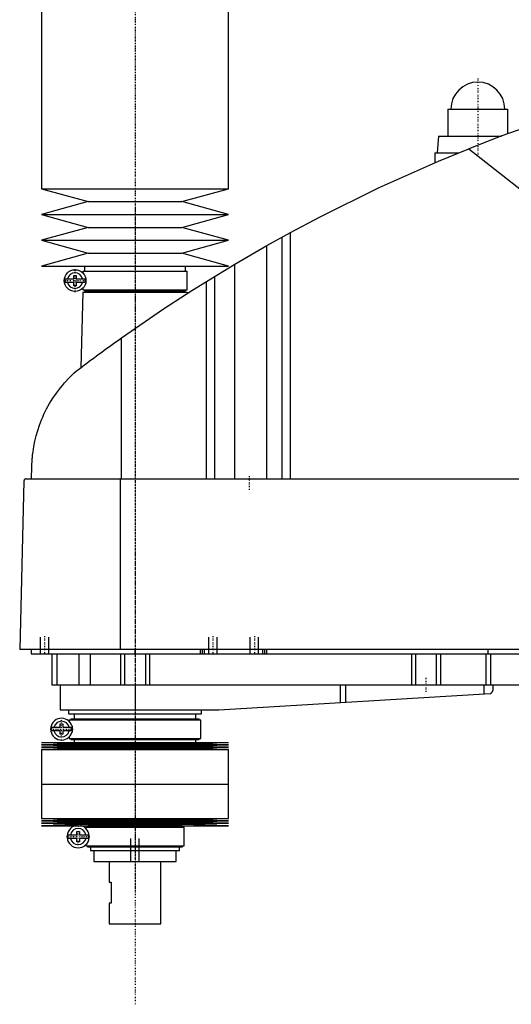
# Model space of a CAD drawing. Extents: x -1056 to 181, y -136 to 715.
# Tile 1 of 4: x -1056 to -819, y -136 to 338. Entities that reach past the tile are written whole.
import ezdxf

# ---------------------------------------------------------------- set-up
doc = ezdxf.new("R2010")
doc.units = 0
doc.linetypes.add('CENTER', pattern=[1.5, 0.45, -0.5, 0.05, -0.5])
for name, color, linetype in [('AM_0', 7, 'CONTINUOUS'), ('AM_10', 7, 'CONTINUOUS'), ('AM_7', 7, 'CENTER')]:
    doc.layers.add(name, color=color, linetype=linetype)

msp = doc.modelspace()

# ---------------------------------------------------------------- linework, layer by layer
at = {"layer": 'AM_0', "color": 7, "linetype": 'CONTINUOUS'}
for p, q in [((-1045, 435.75), (-1045, 256.2)), ((-955, 256.2), (-955, 435.75)), ((-849.5, 294.5), (-849.5, 281.5)), ((-849.5, 294.5), (-820.5, 294.5)), ((-820.5, 282.67), (-820.5, 294.5)), ((-854, 281.5), (-854.5, 273.5)), ((-854, 281.5), (-823.65, 281.5)), ((-839.33, 275.44), (-695.22, 161.75)), ((-855.65, 273.5), (-855.65, 268.73)), ((-855.65, 273.5), (-844.16, 273.5)), ((-1045, 256.2), (-1022.5, 250)), ((-1045, 256.2), (-955, 256.2)), ((-977.5, 250), (-955, 256.2)), ((-1022.5, 250), (-1045, 243.8)), ((-1022.5, 250), (-977.5, 250)), ((-955, 243.8), (-977.5, 250)), ((-1045, 243.8), (-1022.5, 237.6)), ((-1045, 243.8), (-955, 243.8)), ((-977.5, 237.6), (-955, 243.8)), ((-1022.5, 237.6), (-1045, 231.4)), ((-1022.5, 237.6), (-977.5, 237.6)), ((-955, 231.4), (-977.5, 237.6)), ((-936.56, 228.89), (-925.22, 235.17)), ((-929.22, 116.6), (-929.22, 232.98)), ((-925.22, 116.6), (-925.22, 235.17)), ((-1045, 231.4), (-1022.5, 225.2)), ((-1045, 231.4), (-955, 231.4)), ((-977.5, 225.2), (-955, 231.4)), ((-951.96, 219.97), (-936.56, 228.89)), ((-936.56, 116.6), (-936.56, 228.89)), ((-1022.5, 225.2), (-1045, 219)), ((-1022.5, 225.2), (-977.5, 225.2)), ((-955, 219), (-977.5, 225.2)), ((-1045, 219), (-955, 219)), ((-1024.35, 219), (-1024.35, 216.5)), ((-975.65, 216.5), (-975.65, 219)), ((-965.65, 211.64), (-951.96, 219.97)), ((-951.96, 116.6), (-951.96, 219.97)), ((-1029.45, 212.9), (-1029.45, 214.5)), ((-1029.45, 214.5), (-1028.25, 214.5)), ((-1028.25, 214.5), (-1028.25, 212.9)), ((-1025.15, 216.5), (-1025.15, 215.72)), ((-1025.15, 216.5), (-974.85, 216.5)), ((-974.85, 207.5), (-974.85, 216.5)), ((-961.52, 116.6), (-961.52, 214.2)), ((-1033.63, 212.9), (-1029.45, 212.9)), ((-1029.45, 211.1), (-1033.63, 211.1)), ((-1029.45, 209.5), (-1029.45, 211.1)), ((-1028.25, 209.5), (-1029.45, 209.5)), ((-1028.25, 212.9), (-1024.07, 212.9)), ((-1028.25, 211.1), (-1028.25, 209.5)), ((-1024.07, 211.1), (-1028.25, 211.1)), ((-965.65, 116.6), (-965.65, 211.64)), ((-1025.17, 206.5), (-1026.04, 170.15)), ((-1025.17, 206.5), (-974.83, 206.5)), ((-1025.15, 208.28), (-1025.15, 207.5)), ((-1025.15, 207.5), (-974.85, 207.5)), ((-1024.35, 207.5), (-1024.35, 207)), ((-1024.35, 207), (-975.65, 207)), ((-1024.17, 207), (-1024.17, 206.5)), ((-975.83, 206.5), (-975.83, 207)), ((-975.65, 207), (-975.65, 207.5)), ((-974.81, 205.86), (-974.83, 206.5)), ((-1006.53, 116.6), (-1006.53, 184.45)), ((-1049.77, 116.6), (-1049.63, 122.62)), ((-1053.45, 115.63), (-1055.5, 34.5)), ((-1052.45, 116.6), (-482.05, 116.6)), ((-1007.01, 34.5), (-1007.01, 116.6)), ((-478.96, 34.5), (-1055.5, 34.5)), ((-1050, 34.5), (-1050, 32.5)), ((-1000, 32.5), (-1000, 34.5)), ((-968.5, 32.5), (-968.5, 34.5)), ((-967.5, 32.5), (-967.5, 34.5)), ((-966.5, 32.5), (-966.5, 34.5)), ((-938.5, 32.5), (-938.5, 34.5)), ((-937.5, 32.5), (-937.5, 34.5)), ((-936.5, 32.5), (-936.5, 34.5)), ((-830, 32.5), (-830, 34.5)), ((-1050, 32.5), (-510, 32.5)), ((-1040, 32.5), (-1040, 17.5)), ((-1037.69, 32.5), (-1037.69, 17.5)), ((-1027.09, 32.5), (-1027.09, 17.5)), ((-1021.56, 32.5), (-1021.56, 17.5)), ((-1007, 32.5), (-1007, 17.5)), ((-1005, 32.5), (-1005, 17.5)), ((-995, 32.5), (-995, 17.5)), ((-993, 32.5), (-993, 17.5)), ((-867, 32.5), (-867, 17.5)), ((-865, 32.5), (-865, 17.5)), ((-855, 32.5), (-855, 17.5)), ((-853, 32.5), (-853, 17.5)), ((-831.18, 32.5), (-831.18, 17.5)), ((-828.85, 32.5), (-828.85, 17.5)), ((-1040, 17.5), (-732, 17.5)), ((-1036, 17.5), (-1036, 5.5)), ((-1000, 17.5), (-1000, 5.5)), ((-901.33, 17.5), (-901.33, 8.99)), ((-898.68, 17.5), (-898.68, 9.14)), ((-832.14, 17.5), (-832.14, 13.1)), ((-827.8, 17.5), (-827.8, 14.74)), ((-959.7, 5.52), (-829.14, 13.27)), ((-1036, 5.5), (-960.3, 5.5)), ((-1032, 5.5), (-1032, 3.5)), ((-968, 3.5), (-968, 5.5)), ((-1032, 3.5), (-968, 3.5)), ((-1031.65, 0.7), (-1031.65, -0.08)), ((-1031.65, 0.7), (-968.35, 0.7)), ((-1030.85, 1.2), (-1030.85, 0.7)), ((-1030.85, 1.2), (-969.15, 1.2)), ((-1029.35, 3.5), (-1029.35, 1.2)), ((-970.65, 1.2), (-970.65, 3.5)), ((-969.15, 0.7), (-969.15, 1.2)), ((-968.35, -8.3), (-968.35, 0.7)), ((-1040.13, -2.9), (-1035.95, -2.9)), ((-1035.95, -4.7), (-1040.13, -4.7)), ((-1035.95, -2.9), (-1035.95, -1.3)), ((-1035.95, -1.3), (-1034.75, -1.3)), ((-1035.95, -6.3), (-1035.95, -4.7)), ((-1034.75, -1.3), (-1034.75, -2.9)), ((-1034.75, -2.9), (-1030.57, -2.9)), ((-1034.75, -4.7), (-1034.75, -6.3)), ((-1030.57, -4.7), (-1034.75, -4.7)), ((-1034.75, -6.3), (-1035.95, -6.3)), ((-1031.65, -7.52), (-1031.65, -8.3)), ((-1031.65, -8.3), (-968.35, -8.3)), ((-1030.85, -8.3), (-1030.85, -8.8)), ((-1030.85, -8.8), (-969.15, -8.8)), ((-1029.35, -8.8), (-1029.35, -10.25)), ((-970.65, -10.25), (-970.65, -8.8)), ((-969.15, -8.8), (-969.15, -8.3)), ((-1045, -10.25), (-1022.5, -10.82)), ((-1045, -10.25), (-955, -10.25)), ((-1022.5, -10.82), (-1045, -11.39)), ((-1045, -11.39), (-1022.5, -11.96)), ((-1045, -11.39), (-955, -11.39)), ((-1022.5, -11.96), (-1045, -12.53)), ((-1045, -12.53), (-1022.5, -13.1)), ((-1045, -12.53), (-955, -12.53)), ((-1022.5, -13.1), (-1045, -13.67)), ((-1045, -13.67), (-1045, -30.25)), ((-1045, -13.67), (-955, -13.67)), ((-1022.5, -10.82), (-977.5, -10.82)), ((-1022.5, -11.96), (-977.5, -11.96)), ((-1022.5, -13.1), (-977.5, -13.1)), ((-977.5, -10.82), (-955, -10.25)), ((-955, -11.39), (-977.5, -10.82)), ((-977.5, -11.96), (-955, -11.39)), ((-955, -12.53), (-977.5, -11.96)), ((-977.5, -13.1), (-955, -12.53)), ((-955, -13.67), (-977.5, -13.1)), ((-955, -30.25), (-955, -13.67)), ((-1045, -30.25), (-955, -30.25)), ((-1045, -30.25), (-1045, -46.83)), ((-1045, -30.25), (-955, -30.25)), ((-955, -46.83), (-955, -30.25)), ((-1045, -46.83), (-1022.5, -47.4)), ((-1045, -46.83), (-955, -46.83)), ((-977.5, -47.4), (-955, -46.83)), ((-1022.5, -47.4), (-1045, -47.97)), ((-1045, -47.97), (-1022.5, -48.54)), ((-1045, -47.97), (-955, -47.97)), ((-1022.5, -48.54), (-1045, -49.11)), ((-1045, -49.11), (-1022.5, -49.68)), ((-1045, -49.11), (-955, -49.11)), ((-1022.5, -49.68), (-1045, -50.25)), ((-1045, -50.25), (-955, -50.25)), ((-1023.65, -51), (-1023.65, -51.6)), ((-1023.65, -51), (-976.35, -51)), ((-1022.85, -50.5), (-1022.85, -51)), ((-1022.85, -50.5), (-977.15, -50.5)), ((-1022.5, -47.4), (-977.5, -47.4)), ((-1022.5, -48.54), (-977.5, -48.54)), ((-1022.5, -49.68), (-977.5, -49.68)), ((-1021.35, -50.25), (-1021.35, -50.5)), ((-978.65, -50.5), (-978.65, -50.25)), ((-955, -47.97), (-977.5, -47.4)), ((-977.5, -48.54), (-955, -47.97)), ((-955, -49.11), (-977.5, -48.54)), ((-977.5, -49.68), (-955, -49.11)), ((-955, -50.25), (-977.5, -49.68)), ((-977.15, -51), (-977.15, -50.5)), ((-976.35, -60), (-976.35, -51)), ((-1032.26, -54.6), (-1027.95, -54.6)), ((-1027.95, -56.4), (-1032.26, -56.4)), ((-1027.95, -54.6), (-1027.95, -53)), ((-1027.95, -53), (-1026.75, -53)), ((-1027.95, -58), (-1027.95, -56.4)), ((-1026.75, -53), (-1026.75, -54.6)), ((-1026.75, -54.6), (-1022.44, -54.6)), ((-1026.75, -56.4), (-1026.75, -58)), ((-1022.44, -56.4), (-1026.75, -56.4)), ((-1026.75, -58), (-1027.95, -58)), ((-1023.65, -59.4), (-1023.65, -60)), ((-1023.65, -60), (-976.35, -60)), ((-1022.85, -60), (-1022.85, -60.5)), ((-1022.85, -60.5), (-977.15, -60.5)), ((-1021.35, -60.5), (-1021.35, -62.2)), ((-978.65, -62.2), (-978.65, -60.5)), ((-977.15, -60.5), (-977.15, -60)), ((-1021.35, -62.2), (-978.65, -62.2)), ((-1019.75, -62.2), (-1019.75, -67.5)), ((-980.25, -67.5), (-980.25, -62.2)), ((-1019.75, -67.5), (-980.25, -67.5)), ((-1012.5, -67.5), (-1012.5, -77.5)), ((-987.5, -97.5), (-987.5, -67.5)), ((-1012.5, -77.5), (-1011.5, -77.5)), ((-1011.5, -77.5), (-1011.5, -87.5)), ((-1012.5, -87.5), (-1012.5, -97.5)), ((-1011.5, -87.5), (-1012.5, -87.5)), ((-1012.5, -97.5), (-987.5, -97.5))]:
    msp.add_line(p, q, dxfattribs=at)
for points in [[(-742.03, 307.16, 0), (-758.52, 302.74, 0), (-791.19, 292.86, 0), (-823.4, 281.59, 0), (-839.33, 275.44, 0)], [(-925.22, 235.17, 0), (-911.24, 242.59, 0), (-882.87, 256.58, 0), (-853.96, 269.45, 0), (-839.33, 275.44, 0)], [(-1006.53, 184.45, 0), (-999.84, 189.16, 0), (-986.3, 198.36, 0), (-972.58, 207.29, 0), (-965.65, 211.64, 0)], [(-1028.19, 168.52, 0), (-1027.65, 168.93, 0), (-1026.56, 169.75, 0), (-1025.45, 170.59, 0), (-1024.89, 171.01, 0), (-1024.33, 171.44, 0), (-1023.19, 172.3, 0), (-1022.03, 173.16, 0), (-1020.86, 174.04, 0), (-1019.67, 174.92, 0), (-1018.47, 175.81, 0), (-1017.86, 176.26, 0), (-1017.25, 176.7, 0), (-1016.03, 177.6, 0), (-1014.79, 178.51, 0), (-1013.54, 179.42, 0), (-1012.29, 180.33, 0), (-1011.02, 181.24, 0), (-1010.38, 181.7, 0), (-1009.75, 182.16, 0), (-1008.46, 183.08, 0), (-1007.18, 184, 0), (-1006.53, 184.45, 0)], [(-1049.63, 122.62, 0), (-1049.63, 122.9, 0), (-1049.61, 123.44, 0), (-1049.59, 123.97, 0), (-1049.58, 124.22, 0), (-1049.56, 124.47, 0), (-1049.53, 124.96, 0), (-1049.5, 125.44, 0), (-1049.47, 125.91, 0), (-1049.43, 126.37, 0), (-1049.39, 126.83, 0), (-1049.37, 127.05, 0), (-1049.35, 127.27, 0), (-1049.31, 127.72, 0), (-1049.26, 128.15, 0), (-1049.07, 129.67, 0), (-1048.88, 130.94, 0), (-1048.67, 132.21, 0), (-1048.16, 134.76, 0), (-1047.54, 137.32, 0), (-1046.8, 139.89, 0), (-1045.93, 142.48, 0), (-1044.93, 145.07, 0), (-1044.38, 146.37, 0), (-1043.8, 147.67, 0), (-1042.52, 150.27, 0), (-1041.09, 152.85, 0), (-1039.52, 155.41, 0), (-1037.8, 157.92, 0), (-1035.93, 160.4, 0), (-1034.94, 161.61, 0), (-1033.91, 162.81, 0), (-1031.74, 165.15, 0), (-1029.41, 167.42, 0), (-1028.19, 168.52, 0)], [(-1052.45, 116.6, 0), (-1052.48, 116.6, 0), (-1052.54, 116.6, 0), (-1052.61, 116.59, 0), (-1052.64, 116.58, 0), (-1052.67, 116.57, 0), (-1052.74, 116.56, 0), (-1052.8, 116.54, 0), (-1052.86, 116.51, 0), (-1052.93, 116.48, 0), (-1052.99, 116.44, 0), (-1053.02, 116.42, 0), (-1053.05, 116.4, 0), (-1053.1, 116.36, 0), (-1053.16, 116.3, 0), (-1053.21, 116.24, 0), (-1053.27, 116.18, 0), (-1053.3, 116.13, 0), (-1053.3, 116.12, 0), (-1053.31, 116.11, 0), (-1053.32, 116.1, 0), (-1053.32, 116.09, 0), (-1053.33, 116.08, 0), (-1053.34, 116.06, 0), (-1053.34, 116.05, 0), (-1053.35, 116.04, 0), (-1053.35, 116.03, 0), (-1053.36, 116.01, 0), (-1053.37, 116, 0), (-1053.37, 115.99, 0), (-1053.38, 115.97, 0), (-1053.39, 115.95, 0), (-1053.39, 115.93, 0), (-1053.4, 115.91, 0), (-1053.41, 115.89, 0), (-1053.41, 115.88, 0), (-1053.41, 115.87, 0), (-1053.42, 115.84, 0), (-1053.43, 115.82, 0), (-1053.43, 115.79, 0), (-1053.43, 115.78, 0), (-1053.43, 115.77, 0), (-1053.44, 115.77, 0), (-1053.44, 115.77, 0), (-1053.44, 115.76, 0), (-1053.44, 115.76, 0), (-1053.44, 115.75, 0), (-1053.44, 115.75, 0), (-1053.44, 115.74, 0), (-1053.44, 115.74, 0), (-1053.44, 115.74, 0), (-1053.44, 115.73, 0), (-1053.44, 115.73, 0), (-1053.44, 115.72, 0), (-1053.44, 115.72, 0), (-1053.44, 115.72, 0), (-1053.44, 115.71, 0), (-1053.44, 115.71, 0), (-1053.44, 115.71, 0), (-1053.44, 115.7, 0), (-1053.45, 115.7, 0), (-1053.45, 115.69, 0), (-1053.45, 115.69, 0), (-1053.45, 115.68, 0), (-1053.45, 115.68, 0), (-1053.45, 115.67, 0), (-1053.45, 115.67, 0), (-1053.45, 115.67, 0), (-1053.45, 115.66, 0), (-1053.45, 115.65, 0), (-1053.45, 115.65, 0), (-1053.45, 115.64, 0), (-1053.45, 115.64, 0), (-1053.45, 115.64, 0), (-1053.45, 115.63, 0), (-1053.45, 115.63, 0), (-1053.45, 115.63, 0)], [(-829.14, 13.27, 0), (-829.07, 13.3, 0), (-828.93, 13.36, 0), (-828.8, 13.42, 0), (-828.73, 13.46, 0), (-828.67, 13.49, 0), (-828.56, 13.57, 0), (-828.45, 13.66, 0), (-828.35, 13.75, 0), (-828.26, 13.84, 0), (-828.18, 13.94, 0), (-828.14, 13.99, 0), (-828.11, 14.04, 0), (-828.04, 14.14, 0), (-827.98, 14.24, 0), (-827.93, 14.34, 0), (-827.89, 14.44, 0), (-827.86, 14.53, 0), (-827.84, 14.58, 0), (-827.84, 14.58, 0), (-827.84, 14.6, 0), (-827.83, 14.61, 0), (-827.83, 14.62, 0), (-827.83, 14.62, 0), (-827.83, 14.64, 0), (-827.82, 14.65, 0), (-827.82, 14.66, 0), (-827.82, 14.67, 0), (-827.81, 14.68, 0), (-827.81, 14.69, 0), (-827.81, 14.69, 0), (-827.81, 14.7, 0), (-827.81, 14.71, 0), (-827.8, 14.72, 0), (-827.8, 14.72, 0), (-827.8, 14.73, 0), (-827.8, 14.73, 0), (-827.8, 14.73, 0), (-827.8, 14.73, 0), (-827.8, 14.74, 0), (-827.8, 14.74, 0)], [(-1030.34, -2.22, 0), (-1030.34, -2.23, 0), (-1030.34, -2.24, 0), (-1030.33, -2.26, 0), (-1030.33, -2.27, 0), (-1030.33, -2.28, 0), (-1030.32, -2.29, 0), (-1030.32, -2.31, 0), (-1030.31, -2.33, 0), (-1030.31, -2.35, 0), (-1030.3, -2.37, 0), (-1030.3, -2.38, 0), (-1030.3, -2.39, 0), (-1030.3, -2.41, 0), (-1030.29, -2.44, 0), (-1030.29, -2.46, 0), (-1030.28, -2.48, 0), (-1030.28, -2.51, 0), (-1030.28, -2.52, 0), (-1030.27, -2.53, 0), (-1030.27, -2.56, 0), (-1030.27, -2.58, 0), (-1030.26, -2.59, 0), (-1030.26, -2.61, 0), (-1030.26, -2.63, 0), (-1030.25, -2.66, 0), (-1030.25, -2.67, 0), (-1030.25, -2.69, 0), (-1030.25, -2.71, 0), (-1030.24, -2.74, 0), (-1030.24, -2.77, 0), (-1030.24, -2.8, 0), (-1030.23, -2.83, 0), (-1030.23, -2.84, 0), (-1030.23, -2.86, 0), (-1030.23, -2.89, 0), (-1030.23, -2.92, 0), (-1030.22, -2.95, 0), (-1030.22, -2.98, 0), (-1030.22, -3.02, 0), (-1030.22, -3.03, 0), (-1030.22, -3.05, 0), (-1030.21, -3.08, 0), (-1030.21, -3.11, 0), (-1030.21, -3.15, 0), (-1030.21, -3.18, 0), (-1030.2, -3.21, 0), (-1030.2, -3.23, 0), (-1030.2, -3.25, 0), (-1030.2, -3.28, 0), (-1030.2, -3.31, 0), (-1030.19, -3.43, 0), (-1030.19, -3.64, 0), (-1030.19, -3.74, 0), (-1030.19, -3.84, 0), (-1030.19, -4.04, 0), (-1030.2, -4.25, 0), (-1030.2, -4.37, 0), (-1030.21, -4.4, 0), (-1030.21, -4.43, 0), (-1030.21, -4.45, 0), (-1030.21, -4.47, 0), (-1030.21, -4.5, 0), (-1030.21, -4.53, 0), (-1030.22, -4.56, 0), (-1030.22, -4.6, 0), (-1030.22, -4.63, 0), (-1030.22, -4.65, 0), (-1030.22, -4.66, 0), (-1030.23, -4.7, 0), (-1030.23, -4.73, 0), (-1030.23, -4.76, 0), (-1030.24, -4.79, 0), (-1030.24, -4.83, 0), (-1030.24, -4.84, 0), (-1030.24, -4.86, 0), (-1030.25, -4.89, 0), (-1030.25, -4.92, 0), (-1030.25, -4.93, 0), (-1030.26, -4.95, 0), (-1030.26, -4.98, 0), (-1030.26, -5.01, 0), (-1030.27, -5.03, 0), (-1030.27, -5.04, 0), (-1030.27, -5.07, 0), (-1030.28, -5.1, 0), (-1030.28, -5.12, 0), (-1030.29, -5.15, 0), (-1030.29, -5.18, 0), (-1030.3, -5.19, 0), (-1030.3, -5.2, 0), (-1030.3, -5.23, 0), (-1030.31, -5.25, 0), (-1030.31, -5.27, 0), (-1030.32, -5.29, 0), (-1030.32, -5.31, 0), (-1030.33, -5.32, 0), (-1030.33, -5.33, 0), (-1030.34, -5.35, 0), (-1030.34, -5.37, 0), (-1030.34, -5.38, 0)]]:
    msp.add_polyline3d(points, dxfattribs=at)
msp.add_circle((-1028.85, 212), 5.25, dxfattribs=at)
for centre, radius, start, end in [((-835, 294.5), 13, 0, 180), ((-1028.85, 212), 3.75, 13.8865, 166.1135), ((-1028.85, 212), 4.87, 169.3459, 190.6541), ((-1028.85, 212), 3.75, 193.8865, 346.1135), ((-1028.85, 212), 4.87, 349.3459, 10.6541), ((-960.3, 15.5), 10, 270, 273.4), ((-1035.35, -3.8), 5.25, 17.5154, 342.4846), ((-1035.35, -3.8), 4.87, 169.3459, 190.6541), ((-1035.35, -3.8), 3.75, 13.8865, 166.1135), ((-1035.35, -3.8), 3.75, 193.8865, 346.1135), ((-1035.35, -3.8), 4.87, 349.3459, 10.6541), ((-1027.35, -55.5), 5.38, 102.3808, 77.6192), ((-1027.35, -55.5), 3.87, 13.43, 166.57), ((-1027.35, -55.5), 4.99, 169.6156, 190.3844), ((-1027.35, -55.5), 3.88, 193.43, 346.57), ((-1027.35, -55.5), 4.99, 349.6156, 10.3844)]:
    msp.add_arc(centre, radius, start, end, dxfattribs=at)
at = {"layer": 'AM_10', "color": 7, "linetype": 'CONTINUOUS'}
for p, q in [((-1045.5, 32.5), (-1045.5, 40.5)), ((-1041.5, 32.5), (-1041.5, 40.5)), ((-964.5, 32.5), (-964.5, 40.5)), ((-960.5, 32.5), (-960.5, 40.5)), ((-944.5, 32.5), (-944.5, 40.5)), ((-940.5, 32.5), (-940.5, 40.5)), ((-1002, -67.5), (-1002, -56.5)), ((-998, -67.5), (-998, -56.5))]:
    msp.add_line(p, q, dxfattribs=at)
at = {"layer": 'AM_7', "color": 4, "linetype": 'CENTER'}
for p, q in [((-1000, 715.2), (-1000, -136.2)), ((-1000, 447.19), (-1000, 195.56)), ((-835, 309.2), (-835, 271.8)), ((-848.65, 294.5), (-821.35, 294.5)), ((-1000, 247.5), (-1000, -82.5)), ((-1028.85, 206.49), (-1028.85, 217.51)), ((-1034.36, 212), (-1023.34, 212)), ((-945, 117.9), (-945, 111.3)), ((-1043.5, 40.9), (-1043.5, 32.1)), ((-962.5, 40.9), (-962.5, 32.1)), ((-942.5, 40.9), (-942.5, 32.1)), ((-860, 20.8), (-860, 14.2)), ((-1000, 5.19), (-1000, -31.94)), ((-1035.35, -9.31), (-1035.35, 1.71)), ((-1040.86, -3.8), (-1029.84, -3.8)), ((-1000, -28.65), (-1000, -63.8)), ((-1027.35, -61.14), (-1027.35, -49.86)), ((-1032.99, -55.5), (-1021.71, -55.5))]:
    msp.add_line(p, q, dxfattribs=at)

doc.saveas('drawing.dxf')
